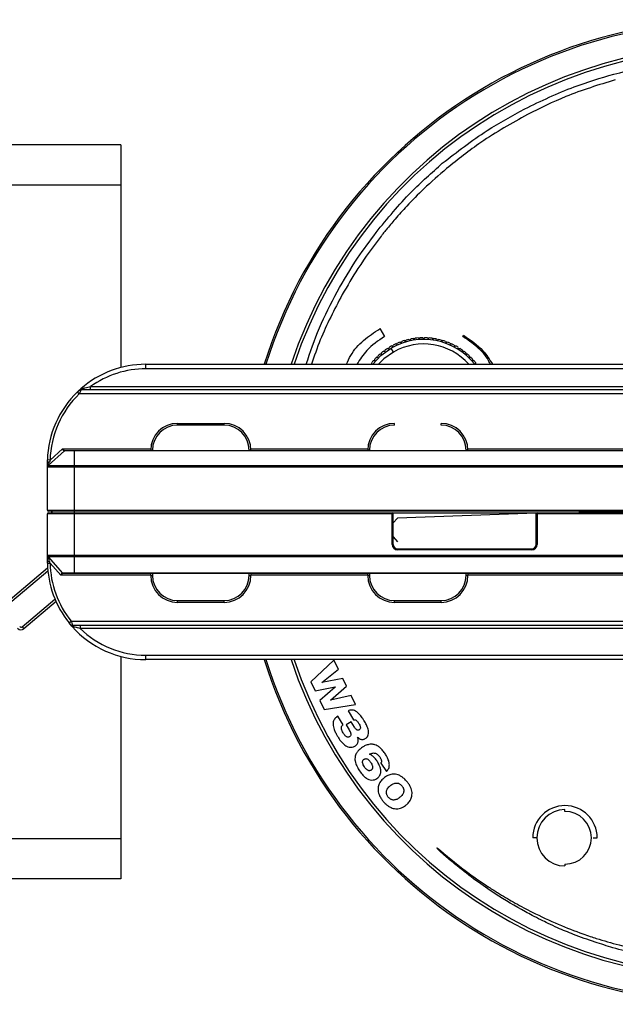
# Model space of a CAD drawing. Header units: millimetres. Extents: x -120 to 136, y 233 to 343.
# Tile 2 of 5: x 1 to 68, y 233 to 343. Entities that reach past the tile are written whole.
import ezdxf

# ---------------------------------------------------------------- set-up
doc = ezdxf.new("R2010")
doc.units = ezdxf.units.MM

msp = doc.modelspace()

# ---------------------------------------------------------------- linework, layer by layer
at = {"color": 7, "linetype": 'Continuous', "lineweight": 25}
for p, q in [((12.55, 328.86), (-119.95, 328.86)), ((12.55, 328.86), (12.55, 303.99)), ((12.55, 324.36), (-119.95, 324.36)), ((44.51, 322.03), (44.51, 322.03)), ((41.09, 319.08), (41.08, 319.09)), ((42.21, 319.38), (42.14, 319.3)), ((42.21, 319.39), (42.21, 319.38)), ((41.63, 318.66), (41.63, 318.66)), ((41.49, 308.33), (41.5, 308.34)), ((41.5, 308.34), (42.01, 307.47)), ((43.88, 306.78), (43.94, 306.91)), ((44.24, 307.01), (44.37, 306.94)), ((44.37, 306.94), (44.44, 307.07)), ((44.74, 307.14), (44.87, 307.06)), ((44.87, 307.06), (44.95, 307.19)), ((45.25, 307.24), (45.37, 307.15)), ((45.37, 307.15), (45.46, 307.27)), ((45.77, 307.3), (45.88, 307.2)), ((45.88, 307.2), (45.98, 307.32)), ((46.29, 307.33), (46.39, 307.22)), ((46.39, 307.22), (46.5, 307.33)), ((46.81, 307.32), (46.91, 307.2)), ((46.91, 307.2), (47.02, 307.3)), ((47.33, 307.27), (47.42, 307.15)), ((47.42, 307.15), (47.53, 307.24)), ((47.84, 307.19), (47.92, 307.06)), ((47.92, 307.06), (48.05, 307.14)), ((48.35, 307.07), (48.42, 306.94)), ((48.42, 306.94), (48.55, 307.01)), ((48.84, 306.91), (48.91, 306.78)), ((50.76, 307.47), (50.84, 307.6)), ((41.93, 305.84), (42.08, 305.82)), ((42.08, 305.82), (42.1, 305.96)), ((42.36, 306.14), (42.5, 306.11)), ((42.5, 306.11), (42.54, 306.25)), ((43.02, 305.72), (42.77, 306.16)), ((42.8, 306.41), (42.95, 306.36)), ((42.95, 306.36), (42.99, 306.5)), ((43.27, 306.64), (43.41, 306.59)), ((43.41, 306.59), (43.46, 306.72)), ((43.75, 306.84), (43.88, 306.78)), ((48.91, 306.78), (49.04, 306.84)), ((49.33, 306.73), (49.38, 306.59)), ((49.38, 306.59), (49.52, 306.64)), ((49.8, 306.5), (49.84, 306.36)), ((49.84, 306.36), (49.98, 306.41)), ((50.25, 306.25), (50.29, 306.11)), ((50.29, 306.11), (50.43, 306.14)), ((50.69, 305.97), (50.71, 305.82)), ((50.71, 305.82), (50.86, 305.84)), ((40.79, 304.78), (40.94, 304.79)), ((40.94, 304.79), (40.93, 304.94)), ((41.14, 305.16), (41.29, 305.16)), ((41.29, 305.16), (41.3, 305.31)), ((41.53, 305.52), (41.67, 305.5)), ((41.67, 305.5), (41.69, 305.65)), ((51.1, 305.65), (51.12, 305.51)), ((51.12, 305.51), (51.26, 305.52)), ((51.49, 305.31), (51.5, 305.16)), ((51.5, 305.16), (51.64, 305.16)), ((51.86, 304.94), (51.85, 304.79)), ((51.85, 304.79), (52, 304.79)), ((15.34, 303.86), (15.34, 304.36)), ((15.34, 304.36), (84.04, 304.36)), ((84.04, 303.86), (15.34, 303.86)), ((40.46, 304.38), (40.61, 304.4)), ((40.61, 304.4), (40.59, 304.54)), ((52.2, 304.55), (52.18, 304.4)), ((52.18, 304.4), (52.33, 304.38)), ((7.77, 301.34), (7.96, 301.51)), ((8.09, 301.62), (8.08, 301.62)), ((8.13, 301.56), (92.67, 301.56)), ((9.18, 301.56), (9.18, 301.86)), ((9.18, 301.86), (91.39, 301.86)), ((7.91, 301.06), (7.71, 301.27)), ((92.94, 301.06), (7.91, 301.06)), ((18.89, 297.56), (18.89, 297.76)), ((18.89, 297.76), (24.09, 297.76)), ((24.09, 297.56), (18.89, 297.56)), ((24.09, 297.56), (24.09, 297.76)), ((43.14, 297.56), (43.14, 297.76)), ((48.34, 297.56), (48.34, 297.76)), ((4.65, 293.66), (6.04, 294.91)), ((6.04, 294.91), (15.89, 294.91)), ((27.08, 294.91), (40.15, 294.91)), ((51.34, 294.91), (86.94, 294.91)), ((6.24, 294.68), (4.44, 293.07)), ((7.34, 294.71), (95.48, 294.71)), ((7.34, 294.68), (7.34, 293.07)), ((95.48, 294.68), (7.34, 294.68)), ((15.89, 294.71), (15.89, 294.76)), ((15.89, 294.76), (16.09, 294.76)), ((16.09, 294.76), (16.09, 294.71)), ((26.89, 294.76), (27.09, 294.76)), ((26.89, 294.71), (26.89, 294.76)), ((27.09, 294.76), (27.09, 294.71)), ((40.34, 294.76), (40.14, 294.76)), ((40.14, 294.71), (40.14, 294.76)), ((40.34, 294.76), (40.34, 294.71)), ((51.34, 294.76), (51.14, 294.76)), ((51.14, 294.71), (51.14, 294.76)), ((51.34, 294.76), (51.34, 294.71)), ((4.34, 293.36), (4.35, 293.67)), ((4.34, 288.06), (4.34, 292.85)), ((4.65, 293.66), (4.35, 293.67)), ((4.65, 293.66), (4.57, 293.44)), ((7.34, 293.07), (95.48, 293.07)), ((95.52, 292.85), (7.34, 292.85)), ((7.34, 292.85), (7.34, 283.04)), ((4.34, 288.06), (99.04, 288.06)), ((4.34, 283.04), (4.34, 287.66)), ((42.98, 287.66), (4.34, 287.66)), ((98.94, 287.96), (4.44, 287.96)), ((4.44, 287.76), (42.88, 287.76)), ((4.84, 287.96), (4.84, 287.76)), ((42.88, 284.23), (42.88, 287.76)), ((42.98, 284.23), (42.98, 287.76)), ((42.98, 287.76), (58.98, 287.76)), ((43.48, 287.17), (42.98, 286.64)), ((58.98, 287.72), (43.48, 287.17)), ((58.98, 284.23), (58.98, 287.76)), ((99.04, 287.66), (58.98, 287.66)), ((59.08, 287.76), (59.08, 284.23)), ((59.08, 287.76), (98.94, 287.76)), ((42.98, 285.08), (43.48, 284.54)), ((42.98, 284.23), (42.88, 284.23)), ((58.98, 284.23), (59.08, 284.23)), ((4.42, 282.84), (6.04, 281.04)), ((7.34, 283.04), (95.58, 283.04)), ((95.54, 282.84), (7.34, 282.84)), ((7.34, 282.84), (7.34, 281.04)), ((43.48, 283.73), (43.48, 283.63)), ((43.48, 283.73), (58.48, 283.73)), ((58.48, 283.63), (43.48, 283.63)), ((58.48, 283.73), (58.48, 283.63)), ((-0.54, 277.48), (4.37, 281.62)), ((4.35, 282.14), (4.34, 282.36)), ((4.35, 282.14), (4.65, 282.14)), ((5.85, 280.81), (4.65, 282.14)), ((4.4, 281.25), (-0.34, 277.25)), ((15.89, 280.81), (5.85, 280.81)), ((6.05, 281.04), (6.07, 281.02)), ((7.34, 281.04), (95.54, 281.04)), ((95.54, 281.01), (7.34, 281.01)), ((15.89, 280.76), (15.89, 281.01)), ((15.89, 280.76), (16.09, 280.76)), ((16.09, 281.01), (16.09, 280.76)), ((26.89, 280.76), (26.89, 281.01)), ((26.89, 280.76), (27.09, 280.76)), ((27.09, 281.01), (27.09, 280.76)), ((40.14, 280.81), (27.09, 280.81)), ((40.14, 280.76), (40.14, 281.01)), ((40.34, 280.76), (40.14, 280.76)), ((40.34, 281.01), (40.34, 280.76)), ((51.14, 280.76), (51.14, 281.01)), ((51.34, 280.76), (51.14, 280.76)), ((51.34, 281.01), (51.34, 280.76)), ((86.94, 280.81), (51.34, 280.81)), ((1.53, 275.03), (5.19, 278.13)), ((5.32, 277.84), (1.72, 274.8)), ((18.89, 277.96), (24.09, 277.96)), ((18.89, 277.76), (18.89, 277.96)), ((24.09, 277.76), (18.89, 277.76)), ((24.09, 277.76), (24.09, 277.96)), ((43.14, 277.96), (48.34, 277.96)), ((43.14, 277.76), (43.14, 277.96)), ((48.34, 277.76), (43.14, 277.76)), ((48.34, 277.76), (48.34, 277.96)), ((1.53, 275.03), (1.72, 274.8)), ((6.77, 275.47), (7, 275.66)), ((7.06, 275.12), (6.77, 275.47)), ((6.94, 275.26), (6.94, 275.26)), ((7, 275.66), (94.12, 275.66)), ((7.04, 275.15), (7.08, 275.1)), ((7.12, 275.06), (7.09, 275.09)), ((7.1, 275.07), (7.11, 275.07)), ((93.91, 275.16), (7.17, 275.16)), ((8, 275.16), (8, 274.86)), ((92.88, 274.86), (8, 274.86)), ((12.55, 271.72), (12.55, 246.86)), ((15.34, 271.86), (84.04, 271.86)), ((15.34, 271.36), (15.34, 271.86)), ((84.04, 271.36), (15.34, 271.36)), ((36.37, 271.3), (33.77, 268.89)), ((36.86, 270.31), (36.37, 271.3)), ((35.03, 268.82), (36.86, 270.31)), ((33.77, 268.89), (34.26, 267.87)), ((37.37, 269.26), (35.03, 268.81)), ((35.03, 268.81), (35.03, 268.82)), ((37.79, 268.39), (37.37, 269.26)), ((34.26, 267.87), (36.51, 268.31)), ((36.52, 268.3), (34.79, 266.8)), ((36, 266.83), (37.79, 268.39)), ((38.3, 267.34), (36, 266.82)), ((36.51, 268.31), (36.52, 268.3)), ((38.79, 266.35), (38.3, 267.34)), ((34.79, 266.8), (35.28, 265.78)), ((35.28, 265.78), (38.79, 266.35)), ((36, 266.82), (36, 266.83)), ((37.94, 265.65), (38.55, 264.64)), ((37.39, 264.08), (36.8, 265.06)), ((38.31, 264.41), (37.74, 264.07)), ((37.74, 264.07), (38.06, 263.53)), ((38.67, 263.81), (38.31, 264.41)), ((39.02, 262.69), (39.02, 262.69)), ((41.6, 259.78), (42.23, 258.85)), ((62.19, 254.41), (62.19, 254.61)), ((12.55, 251.36), (-119.95, 251.36)), ((59.04, 251.46), (58.59, 251.46)), ((65.34, 251.46), (65.79, 251.46)), ((47.85, 250.29), (47.9, 250.35)), ((62.19, 248.51), (62.19, 248.31)), ((12.55, 246.86), (-119.95, 246.86))]:
    msp.add_line(p, q, dxfattribs=at)
at = {"color": 7, "linetype": 'Continuous'}
msp.add_line((71.74, 287.86), (63.72, 287.86), dxfattribs=at)
at = {"color": 7, "linetype": 'Continuous', "lineweight": 25, "flags": 128}
for points in [[(40.7, 304.36), (41.61, 305.33), (42.77, 306.16)], [(43.02, 305.72), (41.94, 304.95), (41.35, 304.36)], [(4.57, 293.44), (4.52, 293.43), (4.48, 293.43), (4.44, 293.42), (4.41, 293.41), (4.38, 293.4), (4.36, 293.38), (4.35, 293.37), (4.34, 293.36)], [(48.96, 249.3), (48.25, 249.93), (47.85, 250.29)]]:
    msp.add_lwpolyline(points, dxfattribs=at)
at = {"color": 7, "linetype": 'Continuous', "lineweight": 25}
for centre, radius, start, end in [((81.04, 287.86), 55, 197.4576, 162.5424), ((81.04, 287.86), 54.82, 197.5163, 162.4837), ((81.04, 287.86), 52.14, 198.4489, 161.5511), ((81.04, 287.86), 51.82, 198.5675, 161.4325), ((46.4, 299.88), 7.25, 38.157, 120.0128), ((46.4, 299.88), 7.45, 106.8162, 109.2093), ((46.4, 299.88), 7.45, 102.8162, 105.2093), ((46.4, 299.88), 7.45, 98.8162, 101.2093), ((46.4, 299.88), 7.45, 94.8162, 97.2093), ((46.4, 299.88), 7.45, 90.8162, 93.2093), ((46.4, 299.88), 7.45, 86.8162, 89.2093), ((46.4, 299.88), 7.45, 82.8162, 85.2093), ((46.4, 299.88), 7.45, 78.8162, 81.2093), ((46.4, 299.88), 7.45, 74.8162, 77.2093), ((46.4, 299.88), 7.45, 70.8162, 73.2093), ((46.4, 299.88), 7.45, 126.8162, 129.2093), ((46.4, 299.88), 7.45, 122.8162, 125.2093), ((46.4, 299.88), 7.45, 118.8162, 121.2093), ((46.4, 299.88), 7.45, 114.8162, 117.2093), ((46.4, 299.88), 6.75, 41.5737, 120.0128), ((46.4, 299.88), 7.45, 110.8162, 113.2093), ((46.4, 299.88), 7.45, 66.8162, 69.2093), ((46.4, 299.88), 7.45, 62.8162, 65.2093), ((46.4, 299.88), 7.45, 58.8162, 61.2093), ((46.4, 299.88), 7.45, 54.8162, 57.2093), ((46.4, 299.88), 7.45, 50.8162, 53.2093), ((46.4, 299.88), 7.45, 138.8162, 141.2093), ((46.4, 299.88), 7.45, 134.8162, 137.2093), ((46.4, 299.88), 7.45, 130.8162, 133.2093), ((46.4, 299.88), 7.45, 46.8162, 49.2093), ((46.4, 299.88), 7.45, 42.8162, 45.2093), ((46.4, 299.88), 7.45, 38.8162, 41.2093), ((15.34, 293.36), 11, 90, 131.2176), ((15.34, 293.36), 10.5, 90, 125.9506), ((8.13, 301.26), 0.3, 113.598, 132.4117), ((8.13, 301.26), 0.3, 90, 103.6393), ((15.34, 293.36), 11, 133.9764, 178.3877), ((15.34, 293.36), 10.7, 133.9764, 178.3877), ((18.89, 294.76), 3, 90, 180), ((18.89, 294.76), 2.8, 90, 180), ((24.09, 294.76), 3, 0, 90), ((24.09, 294.76), 2.8, 0, 90), ((43.14, 294.76), 3, 90, 180), ((43.14, 294.76), 2.8, 90, 180), ((48.34, 294.76), 3, 0, 90), ((48.34, 294.76), 2.8, 360, 90), ((6.29, 294.62), 0.0901, 90.3571, 136.3543), ((4.44, 288.06), 0.1, 180, 270), ((4.44, 287.66), 0.1, 90, 180), ((4.74, 287.86), 0.1, 270, 90), ((42.88, 287.66), 0.1, 0, 90), ((59.08, 287.66), 0.1, 90, 180), ((43.48, 284.23), 0.6, 180, 270), ((43.48, 284.23), 0.5, 180, 270), ((58.48, 284.23), 0.6, 270, 0), ((58.48, 284.23), 0.5, 270, 0), ((4.54, 282.71), 0.404, 241.1138, 277.4281), ((15.34, 282.36), 11, 181.1403, 218.768), ((15.34, 282.36), 10.7, 181.1403, 218.768), ((6.1, 281.1), 0.0925, 218.1453, 269.5989), ((18.89, 280.76), 3, 180, 270), ((18.89, 280.76), 2.8, 180, 270), ((24.09, 280.76), 2.8, 270, 0), ((24.09, 280.76), 3, 270, 0), ((43.14, 280.76), 3, 180, 270), ((43.14, 280.76), 2.8, 180, 270), ((48.34, 280.76), 2.8, 270, 0), ((48.34, 280.76), 3, 270, 0), ((1.4, 275.19), 0.2, 220.191, 310.191), ((7.17, 275.46), 0.3, 236.1997, 270), ((15.34, 282.36), 11, 221.584, 270), ((1.4, 275.19), 0.5, 220.191, 310.191), ((15.34, 282.36), 10.5, 225.5847, 270), ((62.19, 251.46), 3.6, 0, 180), ((62.19, 251.46), 3.15, 90, 270), ((62.19, 251.46), 2.95, 270, 90)]:
    msp.add_arc(centre, radius, start, end, dxfattribs=at)
for points, knots in [([(67.64, 336.77), (69.5, 337.21), (72.74, 337.98), (76.07, 338.24), (77.5, 338.36)], [0, 0, 0, 0, 0.57091, 1, 1, 1, 1]), ([(57.69, 332.9), (59.51, 333.77), (62.73, 335.32), (66.16, 336.33), (67.64, 336.77)], [0, 0, 0, 0, 0.566093, 1, 1, 1, 1]), ([(67.81, 336.14), (65.95, 335.57), (62.58, 334.53), (59.42, 332.97), (58.01, 332.28)], [0, 0, 0, 0, 0.554071, 1, 1, 1, 1]), ([(48.48, 326.81), (50.12, 328.08), (53.03, 330.35), (56.27, 332.12), (57.69, 332.9)], [0, 0, 0, 0, 0.56203, 1, 1, 1, 1]), ([(58.01, 332.28), (56.24, 331.28), (53.07, 329.5), (50.22, 327.24), (48.96, 326.23)], [0, 0, 0, 0, 0.558074, 1, 1, 1, 1]), ([(41.08, 319.09), (42.34, 320.63), (44.61, 323.4), (47.3, 325.76), (48.48, 326.81)], [0, 0, 0, 0, 0.557986, 1, 1, 1, 1]), ([(48.96, 326.23), (48.1, 325.49), (46.55, 324.15), (45.13, 322.68), (44.51, 322.03)], [0, 0, 0, 0, 0.560762, 1, 1, 1, 1]), ([(44.51, 322.03), (44.07, 321.55), (43.28, 320.68), (42.54, 319.78), (42.21, 319.39)], [0, 0, 0, 0, 0.561234, 1, 1, 1, 1]), ([(36.73, 312.46), (37.47, 313.73), (38.79, 316.02), (40.38, 318.14), (41.09, 319.08)], [0, 0, 0, 0, 0.554952, 1, 1, 1, 1]), ([(42.14, 319.3), (42.04, 319.18), (41.87, 318.96), (41.7, 318.75), (41.63, 318.66)], [0, 0, 0, 0, 0.560285, 1, 1, 1, 1]), ([(41.63, 318.66), (40.74, 317.48), (39.18, 315.39), (37.87, 313.13), (37.3, 312.14)], [0, 0, 0, 0, 0.565006, 1, 1, 1, 1]), ([(33.26, 304.36), (33.72, 305.73), (34.66, 308.52), (36.03, 311.13), (36.73, 312.46)], [0, 0, 0, 0, 0.489814, 1, 1, 1, 1]), ([(37.3, 312.14), (36.42, 310.48), (35.1, 307.96), (34.17, 305.27), (33.85, 304.36)], [0, 0, 0, 0, 0.660563, 1, 1, 1, 1]), ([(37.78, 304.36), (37.93, 304.69), (38.36, 305.71), (39.64, 307.1), (40.87, 307.92), (41.49, 308.33)], [0, 0, 0, 0, 0.1980228, 0.5970649, 1, 1, 1, 1]), ([(42.01, 307.47), (41.3, 306.99), (40.06, 306.16), (39.28, 304.9), (38.94, 304.36)], [0, 0, 0, 0, 0.570162, 1, 1, 1, 1]), ([(53.85, 304.36), (53.78, 304.5), (53.44, 305.25), (52.39, 306.35), (51.3, 307.1), (50.76, 307.47)], [0, 0, 0, 0, 0.107583, 0.553454, 1, 1, 1, 1]), ([(50.84, 307.6), (51.62, 307.08), (52.92, 306.21), (53.76, 304.89), (54.09, 304.36)], [0, 0, 0, 0, 0.598629, 1, 1, 1, 1]), ([(7.71, 301.27), (7.75, 301.32), (7.83, 301.39), (7.89, 301.45), (7.92, 301.47), (7.92, 301.48), (7.93, 301.48)], [0, 0, 0, 0, 0.497939, 0.748583, 0.874509, 1, 1, 1, 1]), ([(8.13, 301.56), (8.13, 301.55), (8.12, 301.55), (8.11, 301.52), (8.09, 301.47), (8.06, 301.39), (8.01, 301.29), (7.96, 301.17), (7.93, 301.1), (7.91, 301.06)], [0, 0, 0, 0, 0.1171448, 0.2392818, 0.3671713, 0.5014756, 0.7010436, 0.8381629, 1, 1, 1, 1]), ([(8.12, 301.54), (8.1, 301.55), (8.06, 301.55), (8.01, 301.53), (7.98, 301.52), (7.97, 301.51)], [0, 0, 0, 0, 0.5249049, 0.7686486, 1, 1, 1, 1]), ([(8.02, 301.56), (8.02, 301.57), (8.04, 301.58), (8.07, 301.61), (8.1, 301.63)], [0, 0, 0, 0, 0.1277305, 1, 1, 1, 1]), ([(8.07, 301.61), (8.08, 301.61), (8.08, 301.62), (8.09, 301.63), (8.1, 301.63)], [0, 0, 0, 0, 0.502012, 1, 1, 1, 1]), ([(8.1, 301.63), (8.1, 301.63), (8.1, 301.63), (8.13, 301.64), (8.21, 301.66), (8.36, 301.69), (8.68, 301.75), (8.96, 301.81), (9.18, 301.86)], [0, 0, 0, 0, 0.04546, 0.093307, 0.202304, 0.336929, 0.50168, 1, 1, 1, 1]), ([(6.22, 294.68), (6.21, 294.68), (6.19, 294.68), (6.16, 294.71), (6.13, 294.75), (6.09, 294.81), (6.06, 294.87), (6.04, 294.91)], [0, 0, 0, 0, 0.235516, 0.363568, 0.500155, 0.707229, 1, 1, 1, 1]), ([(6.04, 294.91), (6.07, 294.88), (6.11, 294.83), (6.18, 294.77), (6.23, 294.72), (6.27, 294.71), (6.29, 294.71)], [0, 0, 0, 0, 0.291776, 0.500434, 0.75101, 1, 1, 1, 1]), ([(7.34, 294.68), (7.2, 294.68), (6.91, 294.68), (6.55, 294.68), (6.29, 294.68), (6.26, 294.68), (6.24, 294.68)], [0, 0, 0, 0, 0.249104, 0.499038, 0.749376, 1, 1, 1, 1]), ([(6.31, 294.71), (6.33, 294.71), (6.37, 294.71), (6.64, 294.71), (6.99, 294.71), (7.22, 294.71), (7.34, 294.71)], [0, 0, 0, 0, 0.280265, 0.559768, 0.779952, 1, 1, 1, 1]), ([(4.34, 293.36), (4.34, 293.41), (4.34, 293.52), (4.35, 293.62), (4.35, 293.67)], [0, 0, 0, 0, 0.5597073, 1, 1, 1, 1]), ([(4.34, 292.85), (4.34, 292.86), (4.34, 292.88), (4.34, 293.05), (4.34, 293.24), (4.34, 293.36)], [0, 0, 0, 0, 0.2464548, 0.523884, 1, 1, 1, 1]), ([(4.44, 293.07), (4.44, 293.07), (4.45, 293.08), (4.46, 293.1), (4.48, 293.17), (4.52, 293.29), (4.55, 293.39), (4.57, 293.44)], [0, 0, 0, 0, 0.086254, 0.179553, 0.403184, 0.660107, 1, 1, 1, 1]), ([(4.44, 293.07), (4.49, 293.07), (4.58, 293.07), (5.25, 293.07), (6.21, 293.07), (6.97, 293.07), (7.34, 293.07)], [0, 0, 0, 0, 0.250624, 0.500962, 0.750896, 1, 1, 1, 1]), ([(4.34, 282.36), (4.34, 282.46), (4.34, 282.66), (4.34, 282.88), (4.34, 283.02), (4.34, 283.04), (4.34, 283.04)], [0, 0, 0, 0, 0.319303, 0.619517, 0.823328, 1, 1, 1, 1]), ([(7.34, 282.84), (6.96, 282.84), (6.2, 282.84), (5.23, 282.84), (4.55, 282.84), (4.47, 282.84), (4.42, 282.84)], [0, 0, 0, 0, 0.248345, 0.498224, 0.748881, 1, 1, 1, 1]), ([(4.59, 282.31), (4.55, 282.44), (4.49, 282.62), (4.44, 282.79), (4.42, 282.84), (4.42, 282.84), (4.42, 282.84)], [0, 0, 0, 0, 0.622339, 0.842635, 0.926519, 1, 1, 1, 1]), ([(4.35, 282.14), (4.35, 282.18), (4.34, 282.25), (4.34, 282.32), (4.34, 282.36)], [0, 0, 0, 0, 0.5599088, 1, 1, 1, 1]), ([(4.65, 282.14), (4.64, 282.17), (4.62, 282.23), (4.6, 282.29), (4.59, 282.31)], [0, 0, 0, 0, 0.560017, 1, 1, 1, 1]), ([(5.85, 280.81), (5.86, 280.84), (5.9, 280.9), (5.94, 280.97), (5.96, 281.01), (5.99, 281.03), (6.01, 281.04), (6.02, 281.04), (6.02, 281.04)], [0, 0, 0, 0, 0.293251, 0.499555, 0.637104, 0.765175, 0.88546, 1, 1, 1, 1]), ([(6.1, 281.01), (6.08, 281), (6.05, 281), (5.99, 280.95), (5.92, 280.88), (5.87, 280.84), (5.85, 280.81)], [0, 0, 0, 0, 0.241205, 0.499381, 0.706814, 1, 1, 1, 1]), ([(6.04, 281.04), (6.06, 281.04), (6.1, 281.04), (6.4, 281.04), (6.83, 281.04), (7.17, 281.04), (7.34, 281.04)], [0, 0, 0, 0, 0.251119, 0.501776, 0.751655, 1, 1, 1, 1]), ([(7.34, 281.01), (7.16, 281.01), (6.8, 281.01), (6.4, 281.01), (6.16, 281.01), (6.13, 281.01), (6.11, 281.01)], [0, 0, 0, 0, 0.279643, 0.558893, 0.778927, 1, 1, 1, 1]), ([(6.93, 275.27), (6.93, 275.27), (6.93, 275.28), (6.9, 275.3), (6.85, 275.37), (6.8, 275.43), (6.77, 275.47)], [0, 0, 0, 0, 0.067422, 0.282556, 0.49838, 1, 1, 1, 1]), ([(6.93, 275.27), (6.95, 275.25), (6.98, 275.22), (7.03, 275.19), (7.1, 275.17), (7.14, 275.17), (7.16, 275.17)], [0, 0, 0, 0, 0.246653, 0.499715, 0.752931, 1, 1, 1, 1]), ([(7.12, 275.06), (7.09, 275.09), (7.03, 275.15), (6.98, 275.22), (6.96, 275.24), (6.95, 275.25)], [0, 0, 0, 0, 0.336078, 0.671367, 1, 1, 1, 1]), ([(7, 275.66), (7.01, 275.62), (7.04, 275.54), (7.08, 275.42), (7.11, 275.32), (7.14, 275.24), (7.15, 275.19), (7.16, 275.16), (7.17, 275.16), (7.17, 275.16)], [0, 0, 0, 0, 0.160604, 0.297285, 0.498268, 0.631359, 0.759067, 0.881796, 1, 1, 1, 1]), ([(7.08, 275.11), (7.08, 275.1), (7.08, 275.1), (7.08, 275.09), (7.09, 275.09), (7.09, 275.08)], [0, 0, 0, 0, 0.5229604, 0.7665149, 1, 1, 1, 1]), ([(8, 274.86), (7.81, 274.9), (7.57, 274.95), (7.31, 275.01), (7.2, 275.04), (7.13, 275.05), (7.12, 275.05), (7.12, 275.06)], [0, 0, 0, 0, 0.498323, 0.652536, 0.78435, 0.897871, 1, 1, 1, 1]), ([(38.37, 265.73), (38.29, 265.73), (38.14, 265.73), (38, 265.67), (37.94, 265.65)], [0, 0, 0, 0, 0.5382703, 1, 1, 1, 1]), ([(38.77, 265.62), (38.7, 265.65), (38.57, 265.71), (38.43, 265.73), (38.37, 265.73)], [0, 0, 0, 0, 0.564576, 1, 1, 1, 1]), ([(39.13, 265.35), (39.07, 265.41), (38.95, 265.51), (38.82, 265.59), (38.77, 265.62)], [0, 0, 0, 0, 0.574305, 1, 1, 1, 1]), ([(39.46, 264.96), (39.4, 265.04), (39.3, 265.17), (39.18, 265.3), (39.13, 265.35)], [0, 0, 0, 0, 0.571873, 1, 1, 1, 1]), ([(36.3, 264.43), (36.29, 264.35), (36.26, 264.21), (36.28, 264.06), (36.28, 263.99)], [0, 0, 0, 0, 0.533565, 1, 1, 1, 1]), ([(36.48, 264.78), (36.44, 264.72), (36.36, 264.61), (36.32, 264.49), (36.3, 264.43)], [0, 0, 0, 0, 0.558107, 1, 1, 1, 1]), ([(36.8, 265.06), (36.73, 265.01), (36.61, 264.93), (36.52, 264.83), (36.48, 264.78)], [0, 0, 0, 0, 0.5765586, 1, 1, 1, 1]), ([(37.23, 263.88), (37.25, 263.92), (37.28, 264), (37.35, 264.06), (37.39, 264.08)], [0, 0, 0, 0, 0.549953, 1, 1, 1, 1]), ([(38.55, 264.64), (38.6, 264.64), (38.68, 264.66), (38.76, 264.63), (38.79, 264.62)], [0, 0, 0, 0, 0.587988, 1, 1, 1, 1]), ([(38.79, 264.62), (38.83, 264.6), (38.9, 264.56), (38.96, 264.5), (38.98, 264.47)], [0, 0, 0, 0, 0.53671, 1, 1, 1, 1]), ([(38.98, 264.47), (39.02, 264.43), (39.08, 264.35), (39.13, 264.26), (39.16, 264.22)], [0, 0, 0, 0, 0.533464, 1, 1, 1, 1]), ([(39.16, 264.22), (39.19, 264.17), (39.24, 264.07), (39.28, 263.97), (39.3, 263.93)], [0, 0, 0, 0, 0.585488, 1, 1, 1, 1]), ([(39.76, 264.51), (39.71, 264.6), (39.61, 264.75), (39.51, 264.9), (39.46, 264.96)], [0, 0, 0, 0, 0.564843, 1, 1, 1, 1]), ([(40.18, 263.6), (40.13, 263.76), (40.01, 264.08), (39.85, 264.37), (39.76, 264.51)], [0, 0, 0, 0, 0.507447, 1, 1, 1, 1]), ([(36.28, 263.99), (36.3, 263.9), (36.34, 263.71), (36.41, 263.53), (36.44, 263.45)], [0, 0, 0, 0, 0.52427, 1, 1, 1, 1]), ([(36.44, 263.45), (36.49, 263.33), (36.6, 263.09), (36.72, 262.87), (36.79, 262.77)], [0, 0, 0, 0, 0.524486, 1, 1, 1, 1]), ([(37.22, 263.58), (37.21, 263.64), (37.19, 263.74), (37.22, 263.84), (37.23, 263.88)], [0, 0, 0, 0, 0.59564, 1, 1, 1, 1]), ([(37.39, 263.18), (37.35, 263.26), (37.28, 263.38), (37.24, 263.52), (37.22, 263.58)], [0, 0, 0, 0, 0.60756, 1, 1, 1, 1]), ([(37.56, 262.95), (37.53, 262.99), (37.47, 263.06), (37.42, 263.14), (37.39, 263.18)], [0, 0, 0, 0, 0.545883, 1, 1, 1, 1]), ([(37.74, 262.78), (37.7, 262.81), (37.64, 262.86), (37.58, 262.92), (37.56, 262.95)], [0, 0, 0, 0, 0.53754, 1, 1, 1, 1]), ([(38.06, 263.53), (38.1, 263.46), (38.17, 263.34), (38.22, 263.22), (38.23, 263.17)], [0, 0, 0, 0, 0.614846, 1, 1, 1, 1]), ([(38.25, 262.91), (38.23, 262.88), (38.2, 262.81), (38.14, 262.77), (38.11, 262.75)], [0, 0, 0, 0, 0.5377908, 1, 1, 1, 1]), ([(38.23, 263.17), (38.25, 263.12), (38.27, 263.03), (38.25, 262.95), (38.25, 262.91)], [0, 0, 0, 0, 0.610092, 1, 1, 1, 1]), ([(38.84, 263.58), (38.81, 263.61), (38.75, 263.69), (38.7, 263.77), (38.67, 263.81)], [0, 0, 0, 0, 0.517349, 1, 1, 1, 1]), ([(39.01, 263.47), (38.98, 263.48), (38.91, 263.5), (38.87, 263.55), (38.84, 263.58)], [0, 0, 0, 0, 0.5200778, 1, 1, 1, 1]), ([(39.2, 263.51), (39.17, 263.49), (39.11, 263.46), (39.04, 263.47), (39.01, 263.47)], [0, 0, 0, 0, 0.597246, 1, 1, 1, 1]), ([(39.33, 263.69), (39.32, 263.65), (39.29, 263.58), (39.23, 263.53), (39.2, 263.51)], [0, 0, 0, 0, 0.535244, 1, 1, 1, 1]), ([(39.3, 263.93), (39.31, 263.88), (39.34, 263.81), (39.33, 263.72), (39.33, 263.69)], [0, 0, 0, 0, 0.594179, 1, 1, 1, 1]), ([(39.87, 262.54), (39.96, 262.6), (40.11, 262.71), (40.18, 262.88), (40.21, 262.95)], [0, 0, 0, 0, 0.56846, 1, 1, 1, 1]), ([(40.21, 262.95), (40.23, 263.06), (40.26, 263.28), (40.21, 263.49), (40.18, 263.6)], [0, 0, 0, 0, 0.509526, 1, 1, 1, 1]), ([(36.79, 262.77), (36.9, 262.59), (37.08, 262.3), (37.33, 262.05), (37.42, 261.95)], [0, 0, 0, 0, 0.598946, 1, 1, 1, 1]), ([(37.42, 261.95), (37.54, 261.85), (37.73, 261.68), (37.97, 261.61), (38.07, 261.58)], [0, 0, 0, 0, 0.597359, 1, 1, 1, 1]), ([(37.92, 262.71), (37.89, 262.71), (37.82, 262.73), (37.76, 262.76), (37.74, 262.78)], [0, 0, 0, 0, 0.538033, 1, 1, 1, 1]), ([(38.11, 262.75), (38.08, 262.73), (38.02, 262.7), (37.95, 262.71), (37.92, 262.71)], [0, 0, 0, 0, 0.574784, 1, 1, 1, 1]), ([(38.7, 261.7), (38.76, 261.73), (38.85, 261.79), (38.92, 261.88), (38.95, 261.92)], [0, 0, 0, 0, 0.584723, 1, 1, 1, 1]), ([(38.95, 261.92), (38.98, 261.96), (39.03, 262.05), (39.05, 262.14), (39.06, 262.18)], [0, 0, 0, 0, 0.569687, 1, 1, 1, 1]), ([(39.02, 262.69), (39.05, 262.66), (39.09, 262.61), (39.15, 262.57), (39.17, 262.55)], [0, 0, 0, 0, 0.550032, 1, 1, 1, 1]), ([(39.07, 262.45), (39.07, 262.5), (39.06, 262.58), (39.03, 262.66), (39.02, 262.69)], [0, 0, 0, 0, 0.572835, 1, 1, 1, 1]), ([(39.06, 262.18), (39.07, 262.23), (39.08, 262.32), (39.08, 262.41), (39.07, 262.45)], [0, 0, 0, 0, 0.56547, 1, 1, 1, 1]), ([(39.17, 262.55), (39.21, 262.53), (39.28, 262.49), (39.35, 262.47), (39.38, 262.46)], [0, 0, 0, 0, 0.551854, 1, 1, 1, 1]), ([(39.38, 262.46), (39.43, 262.45), (39.5, 262.44), (39.59, 262.44), (39.62, 262.45)], [0, 0, 0, 0, 0.549809, 1, 1, 1, 1]), ([(40.28, 261.89), (40.14, 261.85), (39.88, 261.78), (39.65, 261.64), (39.55, 261.57)], [0, 0, 0, 0, 0.527682, 1, 1, 1, 1]), ([(39.62, 262.45), (39.67, 262.46), (39.76, 262.47), (39.83, 262.52), (39.87, 262.54)], [0, 0, 0, 0, 0.543306, 1, 1, 1, 1]), ([(40.94, 261.85), (40.82, 261.88), (40.6, 261.93), (40.38, 261.9), (40.28, 261.89)], [0, 0, 0, 0, 0.55027, 1, 1, 1, 1]), ([(41.54, 261.51), (41.43, 261.59), (41.25, 261.73), (41.03, 261.82), (40.94, 261.85)], [0, 0, 0, 0, 0.573403, 1, 1, 1, 1]), ([(38.07, 261.58), (38.19, 261.57), (38.41, 261.55), (38.61, 261.65), (38.7, 261.7)], [0, 0, 0, 0, 0.545571, 1, 1, 1, 1]), ([(39.01, 261.08), (38.94, 260.99), (38.83, 260.83), (38.77, 260.65), (38.75, 260.57)], [0, 0, 0, 0, 0.579929, 1, 1, 1, 1]), ([(39.55, 261.57), (39.43, 261.48), (39.23, 261.34), (39.07, 261.16), (39.01, 261.08)], [0, 0, 0, 0, 0.5950887, 1, 1, 1, 1]), ([(40.36, 260.79), (40.41, 260.81), (40.5, 260.86), (40.59, 260.89), (40.63, 260.9)], [0, 0, 0, 0, 0.568737, 1, 1, 1, 1]), ([(40.65, 260.62), (40.6, 260.66), (40.51, 260.72), (40.41, 260.77), (40.36, 260.79)], [0, 0, 0, 0, 0.557081, 1, 1, 1, 1]), ([(40.63, 260.9), (40.69, 260.92), (40.78, 260.94), (40.87, 260.93), (40.91, 260.93)], [0, 0, 0, 0, 0.561017, 1, 1, 1, 1]), ([(40.91, 260.93), (40.97, 260.91), (41.07, 260.89), (41.16, 260.83), (41.2, 260.8)], [0, 0, 0, 0, 0.531204, 1, 1, 1, 1]), ([(41.2, 260.8), (41.26, 260.76), (41.37, 260.66), (41.45, 260.55), (41.49, 260.49)], [0, 0, 0, 0, 0.5124731, 1, 1, 1, 1]), ([(42.06, 260.91), (41.97, 261.03), (41.81, 261.25), (41.62, 261.43), (41.54, 261.51)], [0, 0, 0, 0, 0.579224, 1, 1, 1, 1]), ([(42.31, 260.48), (42.26, 260.57), (42.19, 260.71), (42.1, 260.85), (42.06, 260.91)], [0, 0, 0, 0, 0.559376, 1, 1, 1, 1]), ([(38.75, 260.57), (38.73, 260.47), (38.7, 260.29), (38.72, 260.12), (38.73, 260.04)], [0, 0, 0, 0, 0.556778, 1, 1, 1, 1]), ([(38.73, 260.04), (38.76, 259.93), (38.8, 259.75), (38.87, 259.57), (38.91, 259.49)], [0, 0, 0, 0, 0.546432, 1, 1, 1, 1]), ([(39.59, 259.77), (39.58, 259.83), (39.56, 259.92), (39.58, 260.01), (39.58, 260.05)], [0, 0, 0, 0, 0.606171, 1, 1, 1, 1]), ([(39.58, 260.05), (39.6, 260.09), (39.63, 260.15), (39.68, 260.2), (39.71, 260.22)], [0, 0, 0, 0, 0.57529, 1, 1, 1, 1]), ([(39.77, 259.39), (39.73, 259.46), (39.65, 259.58), (39.61, 259.72), (39.59, 259.77)], [0, 0, 0, 0, 0.610735, 1, 1, 1, 1]), ([(39.71, 260.22), (39.73, 260.23), (39.78, 260.26), (39.83, 260.28), (39.86, 260.29)], [0, 0, 0, 0, 0.559402, 1, 1, 1, 1]), ([(39.86, 260.29), (39.89, 260.29), (39.95, 260.31), (40, 260.29), (40.03, 260.29)], [0, 0, 0, 0, 0.537099, 1, 1, 1, 1]), ([(40.03, 260.29), (40.07, 260.27), (40.14, 260.24), (40.21, 260.19), (40.24, 260.16)], [0, 0, 0, 0, 0.506697, 1, 1, 1, 1]), ([(40.24, 260.16), (40.28, 260.12), (40.37, 260.03), (40.44, 259.92), (40.48, 259.87)], [0, 0, 0, 0, 0.504255, 1, 1, 1, 1]), ([(40.48, 259.87), (40.52, 259.81), (40.59, 259.71), (40.63, 259.6), (40.65, 259.56)], [0, 0, 0, 0, 0.606687, 1, 1, 1, 1]), ([(40.91, 260.39), (40.86, 260.44), (40.78, 260.52), (40.69, 260.59), (40.65, 260.62)], [0, 0, 0, 0, 0.569608, 1, 1, 1, 1]), ([(41.15, 260.08), (41.1, 260.14), (41.03, 260.25), (40.94, 260.35), (40.91, 260.39)], [0, 0, 0, 0, 0.57796, 1, 1, 1, 1]), ([(41.39, 259.67), (41.35, 259.75), (41.27, 259.89), (41.18, 260.02), (41.15, 260.08)], [0, 0, 0, 0, 0.561433, 1, 1, 1, 1]), ([(41.56, 259.24), (41.53, 259.32), (41.49, 259.47), (41.42, 259.61), (41.39, 259.67)], [0, 0, 0, 0, 0.552078, 1, 1, 1, 1]), ([(41.49, 260.49), (41.52, 260.44), (41.58, 260.35), (41.61, 260.26), (41.63, 260.22)], [0, 0, 0, 0, 0.582341, 1, 1, 1, 1]), ([(41.67, 259.98), (41.67, 259.94), (41.66, 259.87), (41.62, 259.81), (41.6, 259.78)], [0, 0, 0, 0, 0.560313, 1, 1, 1, 1]), ([(41.63, 260.22), (41.65, 260.17), (41.67, 260.1), (41.67, 260.01), (41.67, 259.98)], [0, 0, 0, 0, 0.585897, 1, 1, 1, 1]), ([(42.49, 260.05), (42.46, 260.13), (42.41, 260.28), (42.34, 260.42), (42.31, 260.48)], [0, 0, 0, 0, 0.552443, 1, 1, 1, 1]), ([(42.56, 259.62), (42.56, 259.7), (42.55, 259.84), (42.51, 259.98), (42.49, 260.05)], [0, 0, 0, 0, 0.549697, 1, 1, 1, 1]), ([(42.49, 259.21), (42.51, 259.28), (42.56, 259.42), (42.56, 259.55), (42.56, 259.62)], [0, 0, 0, 0, 0.557585, 1, 1, 1, 1]), ([(38.91, 259.49), (38.96, 259.39), (39.06, 259.19), (39.18, 259.02), (39.23, 258.93)], [0, 0, 0, 0, 0.547013, 1, 1, 1, 1]), ([(39.23, 258.93), (39.35, 258.77), (39.55, 258.49), (39.8, 258.27), (39.91, 258.18)], [0, 0, 0, 0, 0.604362, 1, 1, 1, 1]), ([(40, 259.11), (39.96, 259.16), (39.87, 259.24), (39.81, 259.34), (39.77, 259.39)], [0, 0, 0, 0, 0.512496, 1, 1, 1, 1]), ([(40.2, 258.98), (40.16, 259), (40.09, 259.03), (40.03, 259.09), (40, 259.11)], [0, 0, 0, 0, 0.513513, 1, 1, 1, 1]), ([(40.37, 258.96), (40.34, 258.96), (40.28, 258.95), (40.23, 258.97), (40.2, 258.98)], [0, 0, 0, 0, 0.531498, 1, 1, 1, 1]), ([(40.52, 259.02), (40.49, 259), (40.45, 258.98), (40.4, 258.96), (40.37, 258.96)], [0, 0, 0, 0, 0.555073, 1, 1, 1, 1]), ([(40.64, 259.14), (40.62, 259.11), (40.59, 259.07), (40.54, 259.03), (40.52, 259.02)], [0, 0, 0, 0, 0.553127, 1, 1, 1, 1]), ([(40.69, 259.32), (40.69, 259.28), (40.68, 259.22), (40.65, 259.16), (40.64, 259.14)], [0, 0, 0, 0, 0.578865, 1, 1, 1, 1]), ([(40.65, 259.56), (40.67, 259.51), (40.69, 259.43), (40.69, 259.35), (40.69, 259.32)], [0, 0, 0, 0, 0.602331, 1, 1, 1, 1]), ([(41.5, 258.42), (41.53, 258.49), (41.59, 258.62), (41.61, 258.76), (41.61, 258.82)], [0, 0, 0, 0, 0.562847, 1, 1, 1, 1]), ([(41.61, 258.82), (41.61, 258.9), (41.61, 259.04), (41.58, 259.18), (41.56, 259.24)], [0, 0, 0, 0, 0.549859, 1, 1, 1, 1]), ([(42.23, 258.85), (42.29, 258.91), (42.4, 259.02), (42.46, 259.15), (42.49, 259.21)], [0, 0, 0, 0, 0.578916, 1, 1, 1, 1]), ([(42.88, 258.56), (42.78, 258.55), (42.61, 258.52), (42.46, 258.44), (42.39, 258.41)], [0, 0, 0, 0, 0.557512, 1, 1, 1, 1]), ([(43.41, 258.53), (43.31, 258.55), (43.13, 258.58), (42.96, 258.57), (42.88, 258.56)], [0, 0, 0, 0, 0.569555, 1, 1, 1, 1]), ([(43.96, 258.27), (43.86, 258.33), (43.69, 258.44), (43.49, 258.5), (43.41, 258.53)], [0, 0, 0, 0, 0.583576, 1, 1, 1, 1]), ([(39.91, 258.18), (40.03, 258.1), (40.23, 257.96), (40.47, 257.92), (40.56, 257.91)], [0, 0, 0, 0, 0.594747, 1, 1, 1, 1]), ([(40.56, 257.91), (40.68, 257.91), (40.9, 257.92), (41.08, 258.03), (41.17, 258.08)], [0, 0, 0, 0, 0.549105, 1, 1, 1, 1]), ([(41.17, 258.08), (41.24, 258.13), (41.37, 258.23), (41.46, 258.37), (41.5, 258.42)], [0, 0, 0, 0, 0.589771, 1, 1, 1, 1]), ([(41.58, 257.74), (41.53, 257.66), (41.44, 257.52), (41.38, 257.35), (41.36, 257.28)], [0, 0, 0, 0, 0.559616, 1, 1, 1, 1]), ([(41.94, 258.12), (41.87, 258.05), (41.74, 257.94), (41.63, 257.8), (41.58, 257.74)], [0, 0, 0, 0, 0.563169, 1, 1, 1, 1]), ([(42.39, 258.41), (42.3, 258.37), (42.14, 258.28), (42, 258.17), (41.94, 258.12)], [0, 0, 0, 0, 0.553969, 1, 1, 1, 1]), ([(42.65, 257.27), (42.71, 257.33), (42.82, 257.41), (42.95, 257.48), (43, 257.5)], [0, 0, 0, 0, 0.596857, 1, 1, 1, 1]), ([(43, 257.5), (43.06, 257.53), (43.16, 257.57), (43.27, 257.58), (43.31, 257.58)], [0, 0, 0, 0, 0.5887846, 1, 1, 1, 1]), ([(43.31, 257.58), (43.36, 257.58), (43.45, 257.58), (43.54, 257.56), (43.57, 257.55)], [0, 0, 0, 0, 0.574329, 1, 1, 1, 1]), ([(43.57, 257.55), (43.62, 257.53), (43.69, 257.5), (43.76, 257.45), (43.79, 257.43)], [0, 0, 0, 0, 0.564053, 1, 1, 1, 1]), ([(43.79, 257.43), (43.82, 257.41), (43.89, 257.36), (43.94, 257.3), (43.96, 257.27)], [0, 0, 0, 0, 0.566771, 1, 1, 1, 1]), ([(44.52, 257.74), (44.42, 257.86), (44.25, 258.05), (44.04, 258.21), (43.96, 258.27)], [0, 0, 0, 0, 0.591544, 1, 1, 1, 1]), ([(44.94, 257.1), (44.88, 257.22), (44.76, 257.45), (44.6, 257.65), (44.52, 257.74)], [0, 0, 0, 0, 0.528265, 1, 1, 1, 1]), ([(41.36, 257.28), (41.34, 257.19), (41.29, 257.02), (41.3, 256.84), (41.3, 256.76)], [0, 0, 0, 0, 0.549179, 1, 1, 1, 1]), ([(41.3, 256.76), (41.32, 256.65), (41.35, 256.45), (41.43, 256.26), (41.46, 256.17)], [0, 0, 0, 0, 0.535655, 1, 1, 1, 1]), ([(42.24, 256.43), (42.23, 256.48), (42.22, 256.57), (42.24, 256.65), (42.25, 256.69)], [0, 0, 0, 0, 0.545912, 1, 1, 1, 1]), ([(42.31, 256.2), (42.29, 256.24), (42.26, 256.31), (42.25, 256.39), (42.24, 256.43)], [0, 0, 0, 0, 0.555294, 1, 1, 1, 1]), ([(42.25, 256.69), (42.26, 256.75), (42.29, 256.85), (42.35, 256.93), (42.37, 256.98)], [0, 0, 0, 0, 0.532496, 1, 1, 1, 1]), ([(42.37, 256.98), (42.42, 257.03), (42.5, 257.14), (42.6, 257.23), (42.65, 257.27)], [0, 0, 0, 0, 0.5242135, 1, 1, 1, 1]), ([(43.96, 257.27), (43.99, 257.24), (44.04, 257.18), (44.07, 257.11), (44.09, 257.08)], [0, 0, 0, 0, 0.552776, 1, 1, 1, 1]), ([(44.15, 256.58), (44.14, 256.52), (44.1, 256.42), (44.05, 256.33), (44.02, 256.29)], [0, 0, 0, 0, 0.53025, 1, 1, 1, 1]), ([(44.09, 257.08), (44.11, 257.03), (44.14, 256.96), (44.16, 256.88), (44.17, 256.84)], [0, 0, 0, 0, 0.55536, 1, 1, 1, 1]), ([(44.17, 256.84), (44.17, 256.79), (44.18, 256.7), (44.16, 256.62), (44.15, 256.58)], [0, 0, 0, 0, 0.544537, 1, 1, 1, 1]), ([(45.1, 256.51), (45.08, 256.62), (45.05, 256.82), (44.97, 257.01), (44.94, 257.1)], [0, 0, 0, 0, 0.536069, 1, 1, 1, 1]), ([(45.04, 255.98), (45.06, 256.08), (45.1, 256.25), (45.1, 256.43), (45.1, 256.51)], [0, 0, 0, 0, 0.5498853, 1, 1, 1, 1]), ([(41.46, 256.17), (41.53, 256.05), (41.65, 255.82), (41.81, 255.62), (41.88, 255.53)], [0, 0, 0, 0, 0.528152, 1, 1, 1, 1]), ([(41.88, 255.53), (41.98, 255.41), (42.15, 255.22), (42.36, 255.07), (42.44, 255.01)], [0, 0, 0, 0, 0.5912696, 1, 1, 1, 1]), ([(42.44, 256), (42.42, 256.03), (42.37, 256.09), (42.33, 256.16), (42.31, 256.2)], [0, 0, 0, 0, 0.552572, 1, 1, 1, 1]), ([(42.61, 255.84), (42.58, 255.86), (42.52, 255.91), (42.47, 255.97), (42.44, 256)], [0, 0, 0, 0, 0.566148, 1, 1, 1, 1]), ([(42.82, 255.72), (42.78, 255.73), (42.71, 255.77), (42.64, 255.81), (42.61, 255.84)], [0, 0, 0, 0, 0.562162, 1, 1, 1, 1]), ([(43.08, 255.68), (43.03, 255.68), (42.94, 255.68), (42.86, 255.71), (42.82, 255.72)], [0, 0, 0, 0, 0.573721, 1, 1, 1, 1]), ([(43.38, 255.75), (43.33, 255.73), (43.23, 255.69), (43.12, 255.68), (43.08, 255.68)], [0, 0, 0, 0, 0.590048, 1, 1, 1, 1]), ([(43.73, 255.98), (43.67, 255.93), (43.56, 255.84), (43.43, 255.78), (43.38, 255.75)], [0, 0, 0, 0, 0.597853, 1, 1, 1, 1]), ([(44.02, 256.29), (43.98, 256.23), (43.89, 256.12), (43.78, 256.02), (43.73, 255.98)], [0, 0, 0, 0, 0.5225546, 1, 1, 1, 1]), ([(44.44, 255.13), (44.52, 255.2), (44.65, 255.32), (44.76, 255.46), (44.81, 255.52)], [0, 0, 0, 0, 0.563777, 1, 1, 1, 1]), ([(44.81, 255.52), (44.86, 255.6), (44.95, 255.75), (45.01, 255.91), (45.04, 255.98)], [0, 0, 0, 0, 0.560769, 1, 1, 1, 1]), ([(42.44, 255.01), (42.54, 254.94), (42.72, 254.83), (42.91, 254.77), (42.99, 254.75)], [0, 0, 0, 0, 0.583355, 1, 1, 1, 1]), ([(42.99, 254.75), (43.09, 254.72), (43.27, 254.69), (43.44, 254.7), (43.52, 254.71)], [0, 0, 0, 0, 0.569882, 1, 1, 1, 1]), ([(43.52, 254.71), (43.61, 254.72), (43.78, 254.75), (43.94, 254.82), (44.01, 254.85)], [0, 0, 0, 0, 0.559599, 1, 1, 1, 1]), ([(44.01, 254.85), (44.09, 254.9), (44.25, 254.98), (44.38, 255.09), (44.44, 255.13)], [0, 0, 0, 0, 0.5564021, 1, 1, 1, 1]), ([(47.9, 250.35), (48.92, 249.48), (50.76, 247.93), (52.75, 246.57), (53.62, 245.98)], [0, 0, 0, 0, 0.5591762, 1, 1, 1, 1]), ([(52.24, 246.69), (51.53, 247.22), (50.41, 248.07), (49.35, 248.97), (48.96, 249.3)], [0, 0, 0, 0, 0.63432, 1, 1, 1, 1]), ([(57.76, 243.19), (56.62, 243.84), (54.73, 244.92), (52.95, 246.19), (52.24, 246.69)], [0, 0, 0, 0, 0.600625, 1, 1, 1, 1]), ([(53.62, 245.98), (53.62, 245.98), (53.62, 245.98), (53.62, 245.98), (53.62, 245.98), (53.62, 245.98), (53.64, 245.97), (53.84, 245.84), (54.19, 245.63), (54.59, 245.38), (54.8, 245.24), (54.88, 245.19)], [0, 0, 0, 0, 0.000104, 0.000221, 0.000361, 0.000959, 0.00308, 0.041312, 0.480621, 0.821689, 1, 1, 1, 1]), ([(54.88, 245.19), (55.46, 244.84), (56.66, 244.13), (57.9, 243.48), (58.53, 243.15)], [0, 0, 0, 0, 0.486357, 1, 1, 1, 1]), ([(59.5, 242.29), (59.16, 242.45), (58.58, 242.75), (58.01, 243.06), (57.76, 243.19)], [0, 0, 0, 0, 0.567604, 1, 1, 1, 1]), ([(58.53, 243.15), (59.5, 242.68), (61.34, 241.79), (63.27, 241.07), (64.19, 240.73)], [0, 0, 0, 0, 0.521334, 1, 1, 1, 1]), ([(61.37, 241.4), (61.01, 241.57), (60.39, 241.86), (59.76, 242.16), (59.5, 242.29)], [0, 0, 0, 0, 0.566896, 1, 1, 1, 1]), ([(65.55, 239.8), (64.74, 240.08), (63.33, 240.57), (61.96, 241.15), (61.37, 241.4)], [0, 0, 0, 0, 0.571517, 1, 1, 1, 1]), ([(64.19, 240.73), (64.46, 240.63), (64.96, 240.46), (65.46, 240.3), (65.68, 240.22)], [0, 0, 0, 0, 0.559986, 1, 1, 1, 1]), ([(70.23, 238.48), (69.33, 238.7), (67.76, 239.09), (66.21, 239.59), (65.55, 239.8)], [0, 0, 0, 0, 0.569401, 1, 1, 1, 1]), ([(65.68, 240.22), (66.53, 239.97), (68.07, 239.5), (69.63, 239.13), (70.34, 238.97)], [0, 0, 0, 0, 0.550685, 1, 1, 1, 1])]:
    msp.add_open_spline(points, degree=3, knots=knots, dxfattribs=at)
for points in [[(6.24, 294.68), (6.25, 294.69), (6.27, 294.7), (6.29, 294.71), (6.31, 294.71)], [(7.34, 294.68), (7.34, 294.69), (7.34, 294.7), (7.34, 294.71), (7.34, 294.71)], [(4.44, 293.07), (4.43, 293.06), (4.4, 293.03), (4.37, 292.97), (4.35, 292.91), (4.35, 292.87), (4.34, 292.85)], [(7.34, 292.85), (6.95, 292.85), (6.16, 292.85), (5.17, 292.85), (4.48, 292.85), (4.39, 292.85), (4.34, 292.85)], [(7.34, 293.07), (7.34, 293.06), (7.34, 293.03), (7.34, 292.97), (7.34, 292.91), (7.34, 292.87), (7.34, 292.85)], [(4.34, 283.04), (4.39, 283.04), (4.48, 283.04), (5.17, 283.04), (6.16, 283.04), (6.95, 283.04), (7.34, 283.04)], [(4.34, 283.04), (4.35, 283.01), (4.35, 282.93), (4.4, 282.87), (4.42, 282.84)], [(7.34, 283.04), (7.34, 283.01), (7.34, 282.93), (7.34, 282.87), (7.34, 282.84)], [(6.04, 281.04), (6.04, 281.04), (6.05, 281.03), (6.07, 281.01), (6.09, 281.01), (6.11, 281.01), (6.11, 281.01)], [(7.34, 281.04), (7.34, 281.04), (7.34, 281.03), (7.34, 281.01), (7.34, 281.01), (7.34, 281.01), (7.34, 281.01)]]:
    msp.add_open_spline(points, degree=3, dxfattribs=at)

doc.saveas('drawing.dxf')
